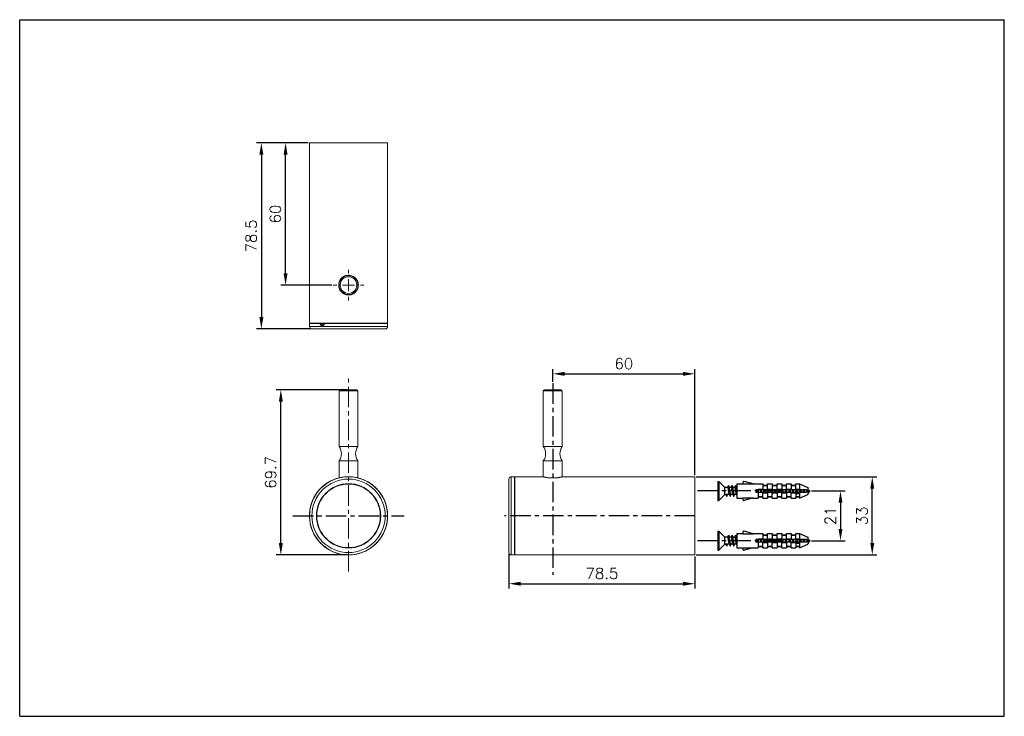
# Model space of a CAD drawing. Extents: x 236 to 652, y -66 to 228.
import ezdxf

# ---------------------------------------------------------------- set-up
doc = ezdxf.new("R2010")
doc.units = 0
doc.header["$LTSCALE"] = 23.1
doc.header["$MEASUREMENT"] = 0
doc.linetypes.add('CENTER', pattern=[0.6, 0.375, -0.075, 0.075, -0.075])
doc.layers.get('0').update_dxf_attribs({"linetype": 'CONTINUOUS'})
doc.layers.get('Defpoints').update_dxf_attribs({"linetype": 'CONTINUOUS'})
doc.styles.get("Standard").update_dxf_attribs({"font": 'txt.shx', "bigfont": 'whgtxt.shx'})
doc.dimstyles.get("Standard").update_dxf_attribs({"dimtxt": 2.5, "dimasz": 0.18, "dimexe": 0.18, "dimexo": 0.0625, "dimgap": 0.09, "dimtad": 0, "dimtih": 1, "dimtoh": 1, "dimdec": 4, "dimzin": 0, "dimdsep": 46, "dimtxsty": 'Standard', "dimcen": 0.09, "dimadec": 0, "dimazin": 0, "dimtp": 0.001, "dimtm": 0.001, "dimtfac": 1, "dimtdec": 4, "dimtofl": 0, "dimtmove": 0, "dimatfit": 0, "dimfxl": 0, "dimtolj": 1, "dimtzin": 0, "dimarcsym": 0})

# ---------------------------------------------------------------- blocks, each defined once
blk = doc.blocks.new('SW_CENTERMARKSYMBOL_2')
at = {"color": 0, "linetype": 'Continuous', "lineweight": 0}
for p, q in [((0, 5), (0, 6.5)), ((-5, 0), (-6.5, 0)), ((0, 0), (-2.5, 0)), ((0, 0), (0, 2.5)), ((0, 0), (0, -2.5)), ((0, 0), (2.5, 0)), ((5, 0), (6.5, 0)), ((0, -5), (0, -6.5))]:
    blk.add_line(p, q, dxfattribs=at)
blk = doc.blocks.new('*D34')
at = {"color": 2, "lineweight": -2, "transparency": 16777216}
for p, q in [((374.49, 71.94), (344.51, 71.94)), ((346.51, 7.22), (346.51, 66.94)), ((374.49, 2.22), (344.51, 2.22))]:
    blk.add_line(p, q, dxfattribs=at)
at = {"color": 2, "transparency": 16777216}
for points in [[(345.67, 66.94), (347.34, 66.94), (346.51, 71.94)], [(345.67, 7.22), (347.34, 7.22), (346.51, 2.22)]]:
    blk.add_solid(points, dxfattribs=at)
at = {"layer": 'Defpoints', "color": 0, "transparency": 16777216}
for p in [(346.51, 71.94), (375.09, 71.94), (375.09, 2.22)]:
    blk.add_point(p, dxfattribs=at)
at = {"color": 2, "transparency": 16777216, "insert": (342.21, 37.08), "char_height": 4.6, "attachment_point": 5, "rotation": 90}
blk.add_mtext('\\A1;69.7', dxfattribs=at)
blk = doc.blocks.new('*D35')
at = {"color": 2, "lineweight": -2, "transparency": 16777216}
for p, q in [((442.84, 2.63), (442.84, -11.94)), ((521.34, 1.62), (521.34, -11.94)), ((447.84, -9.94), (516.34, -9.94))]:
    blk.add_line(p, q, dxfattribs=at)
at = {"color": 2, "transparency": 16777216}
for points in [[(447.84, -9.11), (447.84, -10.77), (442.84, -9.94)], [(516.34, -9.11), (516.34, -10.77), (521.34, -9.94)]]:
    blk.add_solid(points, dxfattribs=at)
at = {"layer": 'Defpoints', "color": 0, "transparency": 16777216}
for p in [(442.84, 3.23), (521.34, 2.22), (521.34, -9.94)]:
    blk.add_point(p, dxfattribs=at)
at = {"color": 2, "transparency": 16777216, "insert": (482.09, -5.64), "char_height": 4.6, "attachment_point": 5}
blk.add_mtext('\\A1;78.5', dxfattribs=at)
blk = doc.blocks.new('*D36')
at = {"color": 2, "lineweight": -2, "transparency": 16777216}
for p, q in [((461.34, 75.26), (461.34, 80.64)), ((521.34, 35.82), (521.34, 80.64)), ((466.34, 78.64), (516.34, 78.64))]:
    blk.add_line(p, q, dxfattribs=at)
at = {"color": 2, "transparency": 16777216}
for points in [[(466.34, 79.47), (466.34, 77.81), (461.34, 78.64)], [(516.34, 79.47), (516.34, 77.81), (521.34, 78.64)]]:
    blk.add_solid(points, dxfattribs=at)
at = {"layer": 'Defpoints', "color": 0, "transparency": 16777216}
for p in [(521.34, 78.64), (461.34, 74.66), (521.34, 35.22)]:
    blk.add_point(p, dxfattribs=at)
at = {"color": 2, "transparency": 16777216, "insert": (491.34, 82.94), "char_height": 4.6, "attachment_point": 5}
blk.add_mtext('\\A1;60', dxfattribs=at)
blk = doc.blocks.new('*D37')
at = {"color": 2, "lineweight": -2, "transparency": 16777216}
for p, q in [((521.94, 35.22), (598.26, 35.22)), ((596.26, 7.22), (596.26, 30.22)), ((521.94, 2.22), (598.26, 2.22))]:
    blk.add_line(p, q, dxfattribs=at)
at = {"color": 2, "transparency": 16777216}
for points in [[(595.43, 30.22), (597.09, 30.22), (596.26, 35.22)], [(595.43, 7.22), (597.09, 7.22), (596.26, 2.22)]]:
    blk.add_solid(points, dxfattribs=at)
at = {"layer": 'Defpoints', "color": 0, "transparency": 16777216}
for p in [(521.34, 35.22), (596.26, 35.22), (521.34, 2.22)]:
    blk.add_point(p, dxfattribs=at)
at = {"color": 2, "transparency": 16777216, "insert": (591.96, 18.72), "char_height": 4.6, "attachment_point": 5, "rotation": 90}
blk.add_mtext('\\A1;33', dxfattribs=at)
blk = doc.blocks.new('*D38')
at = {"color": 2, "lineweight": -2, "transparency": 16777216}
for p, q in [((357.99, 176.1), (336.28, 176.1)), ((338.28, 171.1), (338.28, 102.6)), ((359, 97.6), (336.28, 97.6))]:
    blk.add_line(p, q, dxfattribs=at)
at = {"color": 2, "transparency": 16777216}
for points in [[(337.45, 171.1), (339.12, 171.1), (338.28, 176.1)], [(337.45, 102.6), (339.12, 102.6), (338.28, 97.6)]]:
    blk.add_solid(points, dxfattribs=at)
at = {"layer": 'Defpoints', "color": 0, "transparency": 16777216}
for p in [(358.59, 176.1), (338.28, 97.6), (359.6, 97.6)]:
    blk.add_point(p, dxfattribs=at)
at = {"color": 2, "transparency": 16777216, "insert": (333.98, 136.85), "char_height": 4.6, "attachment_point": 5, "rotation": 90}
blk.add_mtext('\\A1;78.5', dxfattribs=at)
blk = doc.blocks.new('*D39')
at = {"color": 2, "lineweight": -2, "transparency": 16777216}
for p, q in [((357.99, 176.1), (346.51, 176.1)), ((348.51, 121.1), (348.51, 171.1)), ((367.99, 116.1), (346.51, 116.1))]:
    blk.add_line(p, q, dxfattribs=at)
at = {"color": 2, "transparency": 16777216}
for points in [[(347.68, 171.1), (349.34, 171.1), (348.51, 176.1)], [(347.68, 121.1), (349.34, 121.1), (348.51, 116.1)]]:
    blk.add_solid(points, dxfattribs=at)
at = {"layer": 'Defpoints', "color": 0, "transparency": 16777216}
for p in [(348.51, 176.1), (358.59, 176.1), (368.59, 116.1)]:
    blk.add_point(p, dxfattribs=at)
at = {"color": 2, "transparency": 16777216, "insert": (344.21, 146.1), "char_height": 4.6, "attachment_point": 5, "rotation": 90}
blk.add_mtext('\\A1;60', dxfattribs=at)
blk = doc.blocks.new('*D40')
at = {"color": 2, "lineweight": -2, "transparency": 16777216}
for p, q in [((570.64, 29.22), (584.85, 29.22)), ((582.85, 24.22), (582.85, 13.22)), ((570.64, 8.22), (584.85, 8.22))]:
    blk.add_line(p, q, dxfattribs=at)
at = {"color": 2, "transparency": 16777216}
for points in [[(582.02, 24.22), (583.68, 24.22), (582.85, 29.22)], [(582.02, 13.22), (583.68, 13.22), (582.85, 8.22)]]:
    blk.add_solid(points, dxfattribs=at)
at = {"layer": 'Defpoints', "color": 0, "transparency": 16777216}
for p in [(570.04, 29.22), (570.04, 8.22), (582.85, 8.22)]:
    blk.add_point(p, dxfattribs=at)
at = {"color": 2, "transparency": 16777216, "insert": (578.55, 18.72), "char_height": 4.6, "attachment_point": 5, "rotation": 90}
blk.add_mtext('\\A1;21', dxfattribs=at)
blk = doc.blocks.new('A$C249B000C')
at = {"color": 2, "linetype": 'Continuous'}
for p, q in [((0, 0), (0, 420)), ((0, 420), (594, 420)), ((594, 0), (594, 420)), ((0, 0), (594, 0))]:
    blk.add_line(p, q, dxfattribs=at)

msp = doc.modelspace()

# ---------------------------------------------------------------- linework, layer by layer
at = {"color": 7, "linetype": 'Continuous', "lineweight": 15}
for p, q in [((358.589, 176.105), (358.589, 100.105)), ((358.589, 176.105), (375.089, 176.105)), ((375.089, 176.105), (391.589, 176.105)), ((391.589, 100.105), (391.589, 176.105)), ((375.089, 120.255), (375.096, 120.255)), ((358.589, 100.105), (375.089, 100.105)), ((358.591, 99.903), (358.602, 98.596)), ((363.119, 99.755), (363.094, 99.903)), ((363.385, 99.938), (363.406, 99.815)), ((364.119, 99.938), (363.385, 99.938)), ((364.86, 99.903), (364.833, 99.755)), ((375.089, 100.105), (391.589, 100.105)), ((391.576, 98.596), (391.587, 99.903)), ((360.783, 97.605), (359.602, 97.605)), ((390.576, 97.605), (360.783, 97.605)), ((371.089, 71.441), (371.089, 47.941)), ((371.589, 71.941), (378.589, 71.941)), ((379.089, 47.941), (379.089, 71.441)), ((457.341, 71.441), (457.341, 47.941)), ((457.841, 71.941), (464.841, 71.941)), ((465.341, 47.941), (465.341, 71.441)), ((375.089, 47.941), (371.089, 47.941)), ((379.089, 47.941), (375.089, 47.941)), ((465.341, 47.941), (457.341, 47.941)), ((371.089, 41.941), (371.089, 34.726)), ((375.089, 41.941), (371.089, 41.941)), ((379.089, 41.941), (375.089, 41.941)), ((379.089, 34.726), (379.089, 41.941)), ((457.341, 41.941), (457.341, 35.181)), ((465.341, 41.941), (457.341, 41.941)), ((465.341, 35.181), (465.341, 41.941)), ((442.841, 3.231), (442.841, 34.205)), ((445.139, 35.217), (443.832, 35.205)), ((457.191, 35.218), (445.341, 35.218)), ((445.341, 35.218), (445.341, 2.218)), ((465.491, 35.218), (465.491, 35.218)), ((521.341, 35.218), (465.491, 35.218)), ((465.491, 35.218), (465.491, 35.218)), ((521.341, 35.218), (521.341, 2.218)), ((363.119, 30.071), (363.094, 30.046)), ((363.101, 30.053), (363.094, 30.046)), ((364.86, 31.663), (364.833, 31.64)), ((364.86, 31.663), (364.852, 31.656)), ((443.832, 2.231), (445.139, 2.22)), ((445.341, 2.218), (521.341, 2.218))]:
    msp.add_line(p, q, dxfattribs=at)
at = {"color": 2, "linetype": 'Continuous', "lineweight": 15}
for p, q in [((363.094, 99.903), (358.591, 99.903)), ((391.587, 99.903), (364.86, 99.903)), ((358.602, 98.596), (391.576, 98.596)), ((443.832, 35.205), (443.832, 12.403)), ((445.139, 2.22), (445.139, 35.217)), ((443.832, 12.403), (443.832, 2.231))]:
    msp.add_line(p, q, dxfattribs=at)
at = {"color": 1, "linetype": 'CENTER', "lineweight": 0}
msp.add_line((375.089, -4.742), (375.089, 77.354), dxfattribs=at)
at = {"color": 8, "linetype": 'Continuous', "lineweight": 15}
for p, q in [((379.089, 71.441), (371.089, 71.441)), ((465.341, 71.441), (457.341, 71.441))]:
    msp.add_line(p, q, dxfattribs=at)
at = {"color": 1, "linetype": 'CENTER'}
for p, q in [((461.341, 74.665), (461.341, -6.203)), ((558.789, 29.218), (521.341, 29.218)), ((351.629, 18.718), (398.549, 18.718)), ((521.341, 18.718), (440.984, 18.718)), ((558.789, 8.218), (521.341, 8.218))]:
    msp.add_line(p, q, dxfattribs=at)
at = {"color": 7, "linetype": 'Continuous'}
for p, q in [((531.039, 33.218), (531.539, 33.218)), ((531.039, 33.218), (531.039, 25.218)), ((531.539, 33.218), (534.039, 30.718)), ((531.539, 33.218), (531.539, 25.218)), ((535.132, 30.718), (534.039, 30.718)), ((534.039, 27.718), (534.039, 30.718)), ((535.18, 30.877), (535.096, 30.718)), ((535.896, 30.544), (535.837, 30.718)), ((536.632, 30.718), (535.837, 30.718)), ((536.68, 30.877), (536.596, 30.718)), ((537.396, 30.544), (537.32, 30.769)), ((538.132, 30.718), (537.337, 30.718)), ((538.896, 30.544), (538.82, 30.769)), ((539.039, 30.718), (538.837, 30.718)), ((539.039, 32.218), (541.539, 32.218)), ((539.039, 32.218), (539.039, 26.218)), ((541.539, 32.718), (541.539, 32.176)), ((541.539, 32.176), (545.994, 32.176)), ((545.994, 32.176), (542.169, 33.201)), ((545.837, 32.218), (550.039, 32.218)), ((568.539, 29.718), (547.039, 29.718)), ((547.039, 29.718), (547.039, 28.718)), ((548.039, 30.023), (550.039, 30.023)), ((548.039, 30.023), (548.039, 29.718)), ((550.039, 32.218), (550.039, 31.718)), ((550.039, 31.718), (552.039, 31.718)), ((550.039, 31.568), (552.039, 31.568)), ((550.039, 31.568), (550.039, 29.718)), ((552.039, 32.218), (554.039, 32.218)), ((552.039, 31.718), (552.039, 32.218)), ((552.039, 29.718), (552.039, 31.568)), ((552.039, 30.023), (554.039, 30.023)), ((554.039, 32.218), (554.039, 31.718)), ((554.039, 31.718), (556.039, 31.718)), ((554.039, 31.568), (556.039, 31.568)), ((554.039, 31.568), (554.039, 29.718)), ((556.039, 32.218), (558.039, 32.218)), ((556.039, 31.718), (556.039, 32.218)), ((556.039, 29.718), (556.039, 31.568)), ((556.039, 30.023), (558.039, 30.023)), ((558.039, 32.218), (558.039, 31.718)), ((558.039, 31.718), (560.039, 31.718)), ((558.039, 31.568), (560.039, 31.568)), ((558.039, 31.568), (558.039, 29.718)), ((560.039, 32.218), (562.039, 32.218)), ((560.039, 31.718), (560.039, 32.218)), ((560.039, 29.718), (560.039, 31.568)), ((560.039, 30.023), (562.039, 30.023)), ((562.039, 32.218), (562.039, 31.718)), ((562.039, 31.718), (564.039, 31.718)), ((562.039, 31.568), (564.039, 31.568)), ((562.039, 31.568), (562.039, 29.718)), ((564.039, 32.218), (565.539, 32.218)), ((564.039, 31.718), (564.039, 32.218)), ((564.039, 29.718), (564.039, 31.568)), ((564.039, 30.023), (565.539, 30.023)), ((565.539, 32.218), (569.039, 30.718)), ((565.539, 32.218), (565.539, 29.718)), ((568.539, 29.718), (568.539, 28.718)), ((569.039, 30.718), (569.039, 27.718)), ((531.039, 25.218), (531.539, 25.218)), ((531.539, 25.218), (534.039, 27.718)), ((535.846, 27.718), (534.039, 27.718)), ((534.789, 26.919), (534.382, 27.718)), ((535.029, 27.718), (534.789, 26.919)), ((537.346, 27.718), (536.529, 27.718)), ((538.846, 27.718), (538.029, 27.718)), ((539.039, 26.218), (541.539, 26.218)), ((541.539, 26.26), (545.994, 26.26)), ((541.539, 25.718), (541.539, 26.26)), ((545.994, 26.26), (542.169, 25.235)), ((545.837, 26.218), (548.039, 26.218)), ((547.039, 28.718), (568.539, 28.718)), ((548.039, 28.718), (548.039, 26.869)), ((548.039, 26.869), (550.039, 26.869)), ((548.039, 26.718), (550.039, 26.718)), ((548.039, 26.718), (548.039, 26.218)), ((550.039, 26.869), (550.039, 28.718)), ((550.039, 28.414), (552.039, 28.414)), ((550.039, 26.218), (550.039, 26.718)), ((550.039, 26.218), (552.039, 26.218)), ((552.039, 28.718), (552.039, 26.869)), ((552.039, 26.869), (554.039, 26.869)), ((552.039, 26.718), (554.039, 26.718)), ((552.039, 26.718), (552.039, 26.218)), ((554.039, 26.869), (554.039, 28.718)), ((554.039, 28.414), (556.039, 28.414)), ((554.039, 26.218), (554.039, 26.718)), ((554.039, 26.218), (556.039, 26.218)), ((556.039, 28.718), (556.039, 26.869)), ((556.039, 26.869), (558.039, 26.869)), ((556.039, 26.718), (558.039, 26.718)), ((556.039, 26.718), (556.039, 26.218)), ((558.039, 26.869), (558.039, 28.718)), ((558.039, 28.414), (560.039, 28.414)), ((558.039, 26.218), (558.039, 26.718)), ((558.039, 26.218), (560.039, 26.218)), ((560.039, 28.718), (560.039, 26.869)), ((560.039, 26.869), (562.039, 26.869)), ((560.039, 26.718), (562.039, 26.718)), ((560.039, 26.718), (560.039, 26.218)), ((562.039, 26.869), (562.039, 28.718)), ((562.039, 28.414), (565.539, 28.414)), ((562.039, 26.218), (562.039, 26.718)), ((562.039, 26.218), (564.039, 26.218)), ((564.039, 29.018), (564.088, 28.726)), ((564.039, 28.414), (564.039, 29.018)), ((564.039, 28.171), (565.539, 28.171)), ((564.039, 28.171), (564.039, 26.869)), ((564.039, 26.869), (565.539, 26.869)), ((564.039, 26.718), (565.539, 26.718)), ((564.039, 26.718), (564.039, 26.218)), ((565.539, 28.718), (565.539, 26.218)), ((565.539, 26.218), (569.039, 27.718)), ((569.039, 28.456), (569.17, 28.239)), ((531.039, 12.218), (531.539, 12.218)), ((531.039, 12.218), (531.039, 4.218)), ((531.539, 12.218), (534.039, 9.718)), ((531.539, 12.218), (531.539, 4.218)), ((535.132, 9.718), (534.039, 9.718)), ((534.039, 6.718), (534.039, 9.718)), ((535.18, 9.877), (535.096, 9.718)), ((535.896, 9.544), (535.837, 9.718)), ((536.632, 9.718), (535.837, 9.718)), ((536.68, 9.877), (536.596, 9.718)), ((537.396, 9.544), (537.32, 9.769)), ((538.132, 9.718), (537.337, 9.718)), ((538.896, 9.544), (538.82, 9.769)), ((539.039, 9.718), (538.837, 9.718)), ((539.039, 11.218), (541.539, 11.218)), ((539.039, 11.218), (539.039, 5.218)), ((541.539, 11.718), (541.539, 11.176)), ((541.539, 11.176), (545.994, 11.176)), ((545.994, 11.176), (542.169, 12.201)), ((545.837, 11.218), (550.039, 11.218)), ((568.539, 8.718), (547.039, 8.718)), ((547.039, 8.718), (547.039, 7.718)), ((548.039, 9.023), (550.039, 9.023)), ((548.039, 9.023), (548.039, 8.718)), ((550.039, 11.218), (550.039, 10.718)), ((550.039, 10.718), (552.039, 10.718)), ((550.039, 10.568), (552.039, 10.568)), ((550.039, 10.568), (550.039, 8.718)), ((552.039, 11.218), (554.039, 11.218)), ((552.039, 10.718), (552.039, 11.218)), ((552.039, 8.718), (552.039, 10.568)), ((552.039, 9.023), (554.039, 9.023)), ((554.039, 11.218), (554.039, 10.718)), ((554.039, 10.718), (556.039, 10.718)), ((554.039, 10.568), (556.039, 10.568)), ((554.039, 10.568), (554.039, 8.718)), ((556.039, 11.218), (558.039, 11.218)), ((556.039, 10.718), (556.039, 11.218)), ((556.039, 8.718), (556.039, 10.568)), ((556.039, 9.023), (558.039, 9.023)), ((558.039, 11.218), (558.039, 10.718)), ((558.039, 10.718), (560.039, 10.718)), ((558.039, 10.568), (560.039, 10.568)), ((558.039, 10.568), (558.039, 8.718)), ((560.039, 11.218), (562.039, 11.218)), ((560.039, 10.718), (560.039, 11.218)), ((560.039, 8.718), (560.039, 10.568)), ((560.039, 9.023), (562.039, 9.023)), ((562.039, 11.218), (562.039, 10.718)), ((562.039, 10.718), (564.039, 10.718)), ((562.039, 10.568), (564.039, 10.568)), ((562.039, 10.568), (562.039, 8.718)), ((564.039, 11.218), (565.539, 11.218)), ((564.039, 10.718), (564.039, 11.218)), ((564.039, 8.718), (564.039, 10.568)), ((564.039, 9.023), (565.539, 9.023)), ((565.539, 11.218), (569.039, 9.718)), ((565.539, 11.218), (565.539, 8.718)), ((568.539, 8.718), (568.539, 7.718)), ((569.039, 9.718), (569.039, 6.718)), ((531.039, 4.218), (531.539, 4.218)), ((531.539, 4.218), (534.039, 6.718)), ((535.846, 6.718), (534.039, 6.718)), ((534.789, 5.919), (534.382, 6.718)), ((535.029, 6.718), (534.789, 5.919)), ((537.346, 6.718), (536.529, 6.718)), ((538.846, 6.718), (538.029, 6.718)), ((539.039, 5.218), (541.539, 5.218)), ((541.539, 5.26), (545.994, 5.26)), ((541.539, 4.718), (541.539, 5.26)), ((545.994, 5.26), (542.169, 4.235)), ((545.837, 5.218), (548.039, 5.218)), ((547.039, 7.718), (568.539, 7.718)), ((548.039, 7.718), (548.039, 5.869)), ((548.039, 5.869), (550.039, 5.869)), ((548.039, 5.718), (550.039, 5.718)), ((548.039, 5.718), (548.039, 5.218)), ((550.039, 5.869), (550.039, 7.718)), ((550.039, 7.414), (552.039, 7.414)), ((550.039, 5.218), (550.039, 5.718)), ((550.039, 5.218), (552.039, 5.218)), ((552.039, 7.718), (552.039, 5.869)), ((552.039, 5.869), (554.039, 5.869)), ((552.039, 5.718), (554.039, 5.718)), ((552.039, 5.718), (552.039, 5.218)), ((554.039, 5.869), (554.039, 7.718)), ((554.039, 7.414), (556.039, 7.414)), ((554.039, 5.218), (554.039, 5.718)), ((554.039, 5.218), (556.039, 5.218)), ((556.039, 7.718), (556.039, 5.869)), ((556.039, 5.869), (558.039, 5.869)), ((556.039, 5.718), (558.039, 5.718)), ((556.039, 5.718), (556.039, 5.218)), ((558.039, 5.869), (558.039, 7.718)), ((558.039, 7.414), (560.039, 7.414)), ((558.039, 5.218), (558.039, 5.718)), ((558.039, 5.218), (560.039, 5.218)), ((560.039, 7.718), (560.039, 5.869)), ((560.039, 5.869), (562.039, 5.869)), ((560.039, 5.718), (562.039, 5.718)), ((560.039, 5.718), (560.039, 5.218)), ((562.039, 5.869), (562.039, 7.718)), ((562.039, 7.414), (565.539, 7.414)), ((562.039, 5.218), (562.039, 5.718)), ((562.039, 5.218), (564.039, 5.218)), ((564.039, 8.018), (564.088, 7.726)), ((564.039, 7.414), (564.039, 8.018)), ((564.039, 7.171), (565.539, 7.171)), ((564.039, 7.171), (564.039, 5.869)), ((564.039, 5.869), (565.539, 5.869)), ((564.039, 5.718), (565.539, 5.718)), ((564.039, 5.718), (564.039, 5.218)), ((565.539, 7.718), (565.539, 5.218)), ((565.539, 5.218), (569.039, 6.718)), ((569.039, 7.456), (569.17, 7.239))]:
    msp.add_line(p, q, dxfattribs=at)
at = {"color": 8, "linetype": 'Continuous', "lineweight": 15, "flags": 128}
for points in [[(364.763, 99.803), (364.763, 99.798), (364.769, 99.789), (364.784, 99.779), (364.805, 99.767), (364.833, 99.755)], [(364.86, 99.903), (364.831, 99.91), (364.809, 99.917), (364.793, 99.923), (364.786, 99.928), (364.786, 99.93)]]:
    msp.add_lwpolyline(points, dxfattribs=at)
at = {"color": 7, "linetype": 'Continuous', "lineweight": 15, "flags": 128}
msp.add_lwpolyline([(364.984, 100.105), (364.96, 100.101), (364.936, 100.09), (364.915, 100.071), (364.896, 100.046), (364.881, 100.015), (364.869, 99.98), (364.862, 99.943), (364.86, 99.903)], dxfattribs=at)
at = {"color": 7, "linetype": 'Continuous'}
for points in [[(535.132, 30.718), (535.19, 30.675), (535.249, 30.543), (535.307, 30.336), (535.364, 30.068), (535.422, 29.744), (535.48, 29.39), (535.537, 29.033), (535.595, 28.683), (535.652, 28.367), (535.708, 28.101), (535.766, 27.893), (535.81, 27.787)], [(535.491, 31.471), (535.344, 31.189), (535.18, 30.877)], [(535.491, 31.471), (535.52, 31.51), (535.572, 31.496), (535.619, 31.391)], [(535.837, 30.718), (535.82, 30.769), (535.714, 31.095), (535.619, 31.391)], [(535.619, 31.391), (535.624, 31.374), (535.676, 31.149), (535.729, 30.833), (535.781, 30.44), (535.833, 29.988), (535.885, 29.5), (535.937, 28.999), (535.989, 28.508), (536.042, 28.051), (536.094, 27.649), (536.146, 27.322), (536.198, 27.085), (536.241, 26.966)], [(536.529, 27.718), (536.472, 27.762), (536.413, 27.893), (536.355, 28.101), (536.299, 28.367), (536.242, 28.683), (536.184, 29.033), (536.127, 29.39), (536.069, 29.744), (536.011, 30.068), (535.954, 30.336), (535.896, 30.544)], [(536.632, 30.718), (536.69, 30.674), (536.749, 30.543), (536.807, 30.334), (536.864, 30.066), (536.921, 29.75), (536.978, 29.403), (537.035, 29.045), (537.093, 28.69), (537.152, 28.364), (537.209, 28.095), (537.267, 27.891), (537.31, 27.787)], [(536.991, 31.471), (536.844, 31.189), (536.68, 30.877)], [(536.991, 31.471), (537.033, 31.516), (537.085, 31.475), (537.119, 31.391)], [(537.32, 30.769), (537.214, 31.095), (537.119, 31.391)], [(537.119, 31.391), (537.137, 31.327), (537.189, 31.078), (537.242, 30.741), (537.294, 30.331), (537.346, 29.869), (537.398, 29.375), (537.45, 28.874), (537.503, 28.39), (537.555, 27.944), (537.607, 27.56), (537.659, 27.254), (537.711, 27.042), (537.741, 26.966)], [(538.029, 27.718), (537.972, 27.762), (537.914, 27.891), (537.856, 28.095), (537.799, 28.364), (537.74, 28.69), (537.682, 29.045), (537.625, 29.403), (537.568, 29.75), (537.511, 30.066), (537.454, 30.334), (537.396, 30.544)], [(538.491, 31.471), (538.344, 31.189), (538.18, 30.877), (538.096, 30.718)], [(538.132, 30.718), (538.189, 30.676), (538.247, 30.549), (538.305, 30.345), (538.362, 30.076), (538.421, 29.751), (538.479, 29.398), (538.536, 29.04), (538.595, 28.683), (538.653, 28.357), (538.711, 28.089), (538.768, 27.886), (538.81, 27.787)], [(538.491, 31.471), (538.546, 31.516), (538.598, 31.448), (538.619, 31.391)], [(538.82, 30.769), (538.714, 31.095), (538.619, 31.391)], [(538.619, 31.391), (538.65, 31.274), (538.703, 31.002), (538.755, 30.645), (538.807, 30.22), (538.859, 29.747)], [(538.859, 29.747), (538.963, 28.751), (539.016, 28.274), (539.039, 28.076)], [(539.039, 29.908), (539.009, 30.076), (538.952, 30.345), (538.896, 30.544)], [(547.426, 29.718), (547.48, 29.39), (547.537, 29.033), (547.589, 28.718)], [(547.862, 29.718), (547.885, 29.5), (547.937, 28.999), (547.967, 28.718)], [(548.236, 28.718), (548.184, 29.033), (548.127, 29.39), (548.073, 29.718)], [(548.926, 29.718), (548.978, 29.403), (549.035, 29.045), (549.089, 28.718)], [(549.362, 29.718), (549.398, 29.375), (549.45, 28.874), (549.467, 28.718)], [(549.736, 28.718), (549.682, 29.045), (549.625, 29.403), (549.573, 29.718)], [(550.426, 29.718), (550.479, 29.398), (550.536, 29.04), (550.589, 28.718)], [(550.862, 29.718), (550.963, 28.751), (550.967, 28.718)], [(551.236, 28.718), (551.183, 29.04), (551.126, 29.398), (551.073, 29.718)], [(551.926, 29.718), (551.979, 29.397), (552.036, 29.039), (552.087, 28.726)], [(552.362, 29.718), (552.372, 29.624), (552.424, 29.124), (552.467, 28.718)], [(552.736, 28.718), (552.683, 29.039), (552.626, 29.397), (552.573, 29.718)], [(553.426, 29.718), (553.48, 29.39), (553.537, 29.033), (553.589, 28.718)], [(553.862, 29.718), (553.885, 29.5), (553.937, 28.999), (553.967, 28.718)], [(554.236, 28.718), (554.184, 29.033), (554.127, 29.39), (554.073, 29.718)], [(554.926, 29.718), (554.978, 29.403), (555.035, 29.045), (555.089, 28.718)], [(555.362, 29.718), (555.398, 29.375), (555.45, 28.874), (555.467, 28.718)], [(555.736, 28.718), (555.682, 29.045), (555.625, 29.403), (555.573, 29.718)], [(556.426, 29.718), (556.479, 29.398), (556.536, 29.04), (556.589, 28.718)], [(556.862, 29.718), (556.963, 28.751), (556.967, 28.718)], [(557.236, 28.718), (557.183, 29.04), (557.126, 29.398), (557.073, 29.718)], [(557.926, 29.718), (557.979, 29.397), (558.036, 29.039), (558.087, 28.726)], [(558.362, 29.718), (558.372, 29.624), (558.424, 29.124), (558.467, 28.718)], [(558.736, 28.718), (558.683, 29.039), (558.626, 29.397), (558.573, 29.718)], [(559.426, 29.718), (559.48, 29.39), (559.537, 29.033), (559.589, 28.718)], [(559.862, 29.718), (559.885, 29.5), (559.937, 28.999), (559.967, 28.718)], [(560.236, 28.718), (560.184, 29.033), (560.127, 29.39), (560.073, 29.718)], [(560.926, 29.718), (560.978, 29.403), (561.035, 29.045), (561.089, 28.718)], [(561.362, 29.718), (561.398, 29.375), (561.45, 28.874), (561.467, 28.718)], [(561.736, 28.718), (561.682, 29.045), (561.625, 29.403), (561.573, 29.718)], [(562.426, 29.718), (562.479, 29.398), (562.536, 29.04), (562.589, 28.718)], [(562.862, 29.718), (562.963, 28.751), (562.967, 28.718)], [(563.236, 28.718), (563.18, 29.056), (563.123, 29.415), (563.073, 29.718)], [(563.926, 29.718), (563.938, 29.65), (563.989, 29.333), (564.039, 29.018)], [(564.362, 29.718), (564.372, 29.624), (564.424, 29.124), (564.467, 28.718)], [(564.573, 29.718), (564.622, 29.423), (564.68, 29.058), (564.736, 28.718)], [(565.422, 29.718), (565.451, 29.557), (565.507, 29.222), (565.563, 28.891), (565.593, 28.728)], [(565.86, 29.718), (565.88, 29.537), (565.932, 29.053), (565.969, 28.718)], [(566.069, 29.718), (566.116, 29.45), (566.173, 29.109), (566.23, 28.777), (566.241, 28.718)], [(566.923, 29.718), (566.939, 29.651), (566.998, 29.38), (567.057, 29.106), (567.116, 28.845), (567.149, 28.718)], [(567.351, 29.718), (567.387, 29.44), (567.438, 29.029), (567.479, 28.718)], [(567.545, 29.718), (567.545, 29.718), (567.602, 29.46), (567.659, 29.196), (567.716, 28.943), (567.772, 28.718)], [(568.413, 29.718), (568.415, 29.716), (568.486, 29.537), (568.539, 29.395)], [(569.039, 29.459), (569.088, 29.353), (569.146, 29.235), (569.203, 29.131), (569.26, 29.046), (569.317, 28.985), (569.374, 28.95), (569.432, 28.94)], [(534.789, 26.919), (534.842, 26.974), (534.869, 27.045)], [(534.869, 27.045), (534.964, 27.342), (535.07, 27.667), (535.087, 27.718)], [(535.81, 27.787), (535.93, 27.56), (536.094, 27.248), (536.241, 26.966)], [(536.241, 26.966), (536.25, 26.95), (536.303, 26.923), (536.355, 27.005), (536.369, 27.045)], [(536.369, 27.045), (536.464, 27.342), (536.57, 27.667), (536.587, 27.718)], [(537.31, 27.787), (537.43, 27.56), (537.594, 27.248), (537.741, 26.966)], [(537.741, 26.966), (537.763, 26.933), (537.816, 26.933), (537.869, 27.045)], [(537.869, 27.045), (537.964, 27.342), (538.07, 27.667), (538.087, 27.718)], [(538.81, 27.787), (538.93, 27.56), (539.039, 27.352)], [(569.039, 28.626), (569.049, 28.587), (569.101, 28.406), (569.153, 28.273), (569.17, 28.239)], [(569.17, 28.239), (569.204, 28.192), (569.256, 28.164), (569.308, 28.189), (569.36, 28.261), (569.412, 28.375), (569.431, 28.424)], [(569.431, 28.424), (569.477, 28.55), (569.548, 28.729), (569.619, 28.89)], [(569.525, 28.959), (569.478, 28.942), (569.432, 28.94)], [(569.619, 28.89), (569.692, 29.028), (569.708, 29.051)], [(535.132, 9.718), (535.19, 9.675), (535.249, 9.543), (535.307, 9.336), (535.364, 9.068), (535.422, 8.744), (535.48, 8.39), (535.537, 8.033), (535.595, 7.683), (535.652, 7.367), (535.708, 7.101), (535.766, 6.893), (535.81, 6.787)], [(535.491, 10.471), (535.344, 10.189), (535.18, 9.877)], [(535.491, 10.471), (535.52, 10.51), (535.572, 10.496), (535.619, 10.391)], [(535.837, 9.718), (535.82, 9.769), (535.714, 10.095), (535.619, 10.391)], [(535.619, 10.391), (535.624, 10.374), (535.676, 10.149), (535.729, 9.833), (535.781, 9.44), (535.833, 8.988), (535.885, 8.5), (535.937, 7.999), (535.989, 7.508), (536.042, 7.051), (536.094, 6.649), (536.146, 6.322), (536.198, 6.085), (536.241, 5.966)], [(536.529, 6.718), (536.472, 6.762), (536.413, 6.893), (536.355, 7.101), (536.299, 7.367), (536.242, 7.683), (536.184, 8.033), (536.127, 8.39), (536.069, 8.744), (536.011, 9.068), (535.954, 9.336), (535.896, 9.544)], [(536.632, 9.718), (536.69, 9.674), (536.749, 9.543), (536.807, 9.334), (536.864, 9.066), (536.921, 8.75), (536.978, 8.403), (537.035, 8.045), (537.093, 7.69), (537.152, 7.364), (537.209, 7.095), (537.267, 6.891), (537.31, 6.787)], [(536.991, 10.471), (536.844, 10.189), (536.68, 9.877)], [(536.991, 10.471), (537.033, 10.516), (537.085, 10.475), (537.119, 10.391)], [(537.32, 9.769), (537.214, 10.095), (537.119, 10.391)], [(537.119, 10.391), (537.137, 10.327), (537.189, 10.078), (537.242, 9.741), (537.294, 9.331), (537.346, 8.869), (537.398, 8.375), (537.45, 7.874), (537.503, 7.39), (537.555, 6.944), (537.607, 6.56), (537.659, 6.254), (537.711, 6.042), (537.741, 5.966)], [(538.029, 6.718), (537.972, 6.762), (537.914, 6.891), (537.856, 7.095), (537.799, 7.364), (537.74, 7.69), (537.682, 8.045), (537.625, 8.403), (537.568, 8.75), (537.511, 9.066), (537.454, 9.334), (537.396, 9.544)], [(538.491, 10.471), (538.344, 10.189), (538.18, 9.877), (538.096, 9.718)], [(538.132, 9.718), (538.189, 9.676), (538.247, 9.549), (538.305, 9.345), (538.362, 9.076), (538.421, 8.751), (538.479, 8.398), (538.536, 8.04), (538.595, 7.683), (538.653, 7.357), (538.711, 7.089), (538.768, 6.886), (538.81, 6.787)], [(538.491, 10.471), (538.546, 10.516), (538.598, 10.448), (538.619, 10.391)], [(538.82, 9.769), (538.714, 10.095), (538.619, 10.391)], [(538.619, 10.391), (538.65, 10.274), (538.703, 10.002), (538.755, 9.645), (538.807, 9.22), (538.859, 8.747)], [(538.859, 8.747), (538.963, 7.751), (539.016, 7.274), (539.039, 7.076)], [(539.039, 8.908), (539.009, 9.076), (538.952, 9.345), (538.896, 9.544)], [(547.426, 8.718), (547.48, 8.39), (547.537, 8.033), (547.589, 7.718)], [(547.862, 8.718), (547.885, 8.5), (547.937, 7.999), (547.967, 7.718)], [(548.236, 7.718), (548.184, 8.033), (548.127, 8.39), (548.073, 8.718)], [(548.926, 8.718), (548.978, 8.403), (549.035, 8.045), (549.089, 7.718)], [(549.362, 8.718), (549.398, 8.375), (549.45, 7.874), (549.467, 7.718)], [(549.736, 7.718), (549.682, 8.045), (549.625, 8.403), (549.573, 8.718)], [(550.426, 8.718), (550.479, 8.398), (550.536, 8.04), (550.589, 7.718)], [(550.862, 8.718), (550.963, 7.751), (550.967, 7.718)], [(551.236, 7.718), (551.183, 8.04), (551.126, 8.398), (551.073, 8.718)], [(551.926, 8.718), (551.979, 8.397), (552.036, 8.039), (552.087, 7.726)], [(552.362, 8.718), (552.372, 8.624), (552.424, 8.124), (552.467, 7.718)], [(552.736, 7.718), (552.683, 8.039), (552.626, 8.397), (552.573, 8.718)], [(553.426, 8.718), (553.48, 8.39), (553.537, 8.033), (553.589, 7.718)], [(553.862, 8.718), (553.885, 8.5), (553.937, 7.999), (553.967, 7.718)], [(554.236, 7.718), (554.184, 8.033), (554.127, 8.39), (554.073, 8.718)], [(554.926, 8.718), (554.978, 8.403), (555.035, 8.045), (555.089, 7.718)], [(555.362, 8.718), (555.398, 8.375), (555.45, 7.874), (555.467, 7.718)], [(555.736, 7.718), (555.682, 8.045), (555.625, 8.403), (555.573, 8.718)], [(556.426, 8.718), (556.479, 8.398), (556.536, 8.04), (556.589, 7.718)], [(556.862, 8.718), (556.963, 7.751), (556.967, 7.718)], [(557.236, 7.718), (557.183, 8.04), (557.126, 8.398), (557.073, 8.718)], [(557.926, 8.718), (557.979, 8.397), (558.036, 8.039), (558.087, 7.726)], [(558.362, 8.718), (558.372, 8.624), (558.424, 8.124), (558.467, 7.718)], [(558.736, 7.718), (558.683, 8.039), (558.626, 8.397), (558.573, 8.718)], [(559.426, 8.718), (559.48, 8.39), (559.537, 8.033), (559.589, 7.718)], [(559.862, 8.718), (559.885, 8.5), (559.937, 7.999), (559.967, 7.718)], [(560.236, 7.718), (560.184, 8.033), (560.127, 8.39), (560.073, 8.718)], [(560.926, 8.718), (560.978, 8.403), (561.035, 8.045), (561.089, 7.718)], [(561.362, 8.718), (561.398, 8.375), (561.45, 7.874), (561.467, 7.718)], [(561.736, 7.718), (561.682, 8.045), (561.625, 8.403), (561.573, 8.718)], [(562.426, 8.718), (562.479, 8.398), (562.536, 8.04), (562.589, 7.718)], [(562.862, 8.718), (562.963, 7.751), (562.967, 7.718)], [(563.236, 7.718), (563.18, 8.056), (563.123, 8.415), (563.073, 8.718)], [(563.926, 8.718), (563.938, 8.65), (563.989, 8.333), (564.039, 8.018)], [(564.362, 8.718), (564.372, 8.624), (564.424, 8.124), (564.467, 7.718)], [(564.573, 8.718), (564.622, 8.423), (564.68, 8.058), (564.736, 7.718)], [(565.422, 8.718), (565.451, 8.557), (565.507, 8.222), (565.563, 7.891), (565.593, 7.728)], [(565.86, 8.718), (565.88, 8.537), (565.932, 8.053), (565.969, 7.718)], [(566.069, 8.718), (566.116, 8.45), (566.173, 8.109), (566.23, 7.777), (566.241, 7.718)], [(566.923, 8.718), (566.939, 8.651), (566.998, 8.38), (567.057, 8.106), (567.116, 7.845), (567.149, 7.718)], [(567.351, 8.718), (567.387, 8.44), (567.438, 8.029), (567.479, 7.718)], [(567.545, 8.718), (567.545, 8.718), (567.602, 8.46), (567.659, 8.196), (567.716, 7.943), (567.772, 7.718)], [(568.413, 8.718), (568.415, 8.716), (568.486, 8.537), (568.539, 8.395)], [(569.039, 8.459), (569.088, 8.353), (569.146, 8.235), (569.203, 8.131), (569.26, 8.046), (569.317, 7.985), (569.374, 7.95), (569.432, 7.94)], [(534.789, 5.919), (534.842, 5.974), (534.869, 6.045)], [(534.869, 6.045), (534.964, 6.342), (535.07, 6.667), (535.087, 6.718)], [(535.81, 6.787), (535.93, 6.56), (536.094, 6.248), (536.241, 5.966)], [(536.241, 5.966), (536.25, 5.95), (536.303, 5.923), (536.355, 6.005), (536.369, 6.045)], [(536.369, 6.045), (536.464, 6.342), (536.57, 6.667), (536.587, 6.718)], [(537.31, 6.787), (537.43, 6.56), (537.594, 6.248), (537.741, 5.966)], [(537.741, 5.966), (537.763, 5.933), (537.816, 5.933), (537.869, 6.045)], [(537.869, 6.045), (537.964, 6.342), (538.07, 6.667), (538.087, 6.718)], [(538.81, 6.787), (538.93, 6.56), (539.039, 6.352)], [(569.039, 7.626), (569.049, 7.587), (569.101, 7.406), (569.153, 7.273), (569.17, 7.239)], [(569.17, 7.239), (569.204, 7.192), (569.256, 7.164), (569.308, 7.189), (569.36, 7.261), (569.412, 7.375), (569.431, 7.424)], [(569.431, 7.424), (569.477, 7.55), (569.548, 7.729), (569.619, 7.89)], [(569.525, 7.959), (569.478, 7.942), (569.432, 7.94)], [(569.619, 7.89), (569.692, 8.028), (569.708, 8.051)]]:
    msp.add_lwpolyline(points, dxfattribs=at)
at = {"color": 7, "linetype": 'Continuous', "lineweight": 15}
for centre, radius in [((375.089, 116.105), 4.096), ((375.089, 116.105), 4), ((375.089, 116.105), 3.5), ((375.089, 18.718), 16.487), ((375.089, 18.718), 15.487), ((375.089, 18.718), 13.574), ((375.089, 18.718), 13.427)]:
    msp.add_circle(centre, radius, dxfattribs=at)
for centre, radius, start, end in [((358.791, 99.905), 0.2, 90, 180.5), ((363.272, 99.928), 0.18, 100.50362, 187.934), ((363.408, 98.523), 1.415, 90.9388, 102.82045), ((363.423, 99.014), 0.801, 91.27584, 112.30636), ((363.215, 99.937), 0.17, 0.39589, 81.82859), ((364.984, 99.905), 0.2, 90, 172.7556), ((391.387, 99.905), 0.2, 359.5, 90), ((359.602, 98.605), 1, 180.5, 270), ((390.576, 98.605), 1, 270, 359.5), ((371.589, 71.441), 0.5, 90, 180), ((378.589, 71.441), 0.5, 0, 90), ((457.841, 71.441), 0.5, 90, 180), ((464.841, 71.441), 0.5, 0, 90), ((367.089, 44.941), 5, 323.1301, 36.8699), ((383.089, 44.941), 5, 143.1301, 216.8699), ((453.341, 44.941), 5, 323.1301, 36.8699), ((469.341, 44.941), 5, 143.1301, 216.8699), ((375.089, 18.718), 16.5, 132.09492, 90), ((375.089, 18.718), 16.498, 136.63889, 128.31576), ((375.089, 18.718), 16.5, 90, 130.89795), ((375.089, 18.718), 16.498, 337.47733, 128.31576), ((443.841, 34.205), 1, 90.5, 180), ((445.141, 35.017), 0.2, 0, 90.5), ((375.089, 18.718), 16.498, 136.63889, 337.47733), ((363.24, 29.909), 0.2, 133.68128, 136.63889), ((364.984, 31.506), 0.2, 128.31576, 131.27337), ((443.841, 3.231), 1, 180, 269.5), ((445.141, 2.42), 0.2, 269.5, 360)]:
    msp.add_arc(centre, radius, start, end, dxfattribs=at)
at = {"color": 7, "linetype": 'Continuous'}
for centre, radius, start, end in [((542.039, 32.718), 0.5, 75, 180), ((564.039, 17.968), 12.75, 61.92751, 66.85264), ((564.039, 40.468), 12.75, 295.48366, 298.07249), ((542.039, 25.718), 0.5, 180, 285), ((542.039, 11.718), 0.5, 75, 180), ((564.039, -3.032), 12.75, 61.92751, 66.85264), ((542.039, 4.718), 0.5, 180, 285), ((564.039, 19.468), 12.75, 295.48366, 298.07249)]:
    msp.add_arc(centre, radius, start, end, dxfattribs=at)
at = {"color": 7, "linetype": 'Continuous', "lineweight": 15}
for points, knots in [([(375.096, 120.255), (375.323, 120.244), (375.664, 120.228), (376.112, 120.131), (376.55, 120.001), (376.969, 119.816), (377.36, 119.583), (377.734, 119.316), (378.074, 119.003), (378.372, 118.649), (378.574, 118.363), (378.752, 118.062), (378.904, 117.745), (379.031, 117.411), (379.159, 116.96), (379.229, 116.497), (379.241, 116.033), (379.213, 115.574), (379.13, 115.124), (378.994, 114.693), (378.822, 114.273), (378.6, 113.875), (378.331, 113.509), (378.105, 113.249), (377.856, 113.007), (377.587, 112.786), (377.296, 112.586), (376.991, 112.411), (376.672, 112.264), (376.342, 112.144), (375.999, 112.051), (375.58, 111.976), (375.048, 111.94), (374.521, 111.983), (374.073, 112.077), (373.634, 112.207), (373.215, 112.391), (372.824, 112.623), (372.45, 112.889), (372.11, 113.202), (371.81, 113.555), (371.608, 113.84), (371.43, 114.142), (371.277, 114.458), (371.15, 114.792), (371.021, 115.243), (370.95, 115.706), (370.937, 116.17), (370.964, 116.629), (371.047, 117.079), (371.182, 117.51), (371.353, 117.931), (371.575, 118.329), (371.843, 118.695), (372.068, 118.956), (372.316, 119.198), (372.585, 119.42), (372.876, 119.62), (373.181, 119.795), (373.499, 119.943), (373.829, 120.064), (374.172, 120.157), (374.593, 120.236), (374.901, 120.248), (375.089, 120.255)], [0, 0, 0, 0, 0.02596481, 0.03914811, 0.05252622, 0.07848204, 0.09165045, 0.10500262, 0.13145382, 0.14487373, 0.1584834, 0.17181764, 0.18524661, 0.19897876, 0.21281784, 0.23912142, 0.2524824, 0.26604843, 0.29173523, 0.30477046, 0.31799086, 0.34395265, 0.35712035, 0.37046868, 0.38372967, 0.39717795, 0.41072167, 0.42446245, 0.43774482, 0.4511229, 0.46480742, 0.47859982, 0.4998686, 0.52583051, 0.53901233, 0.55238893, 0.5783419, 0.59150888, 0.60485961, 0.63130703, 0.64472496, 0.65833256, 0.67166705, 0.68509624, 0.69882853, 0.7126677, 0.73897553, 0.75233869, 0.76590701, 0.791595, 0.80463091, 0.81785206, 0.84381028, 0.85697617, 0.87032265, 0.88358225, 0.89702907, 0.91057128, 0.92431044, 0.937594, 0.95097326, 0.96465895, 0.97845252, 1, 1, 1, 1]), ([(373.564, 112.287), (373.736, 112.226), (374.081, 112.103), (374.756, 111.991), (375.434, 111.995), (376.051, 112.096), (376.583, 112.264), (376.988, 112.45), (377.185, 112.562), (377.147, 112.534), (376.922, 112.406), (376.519, 112.222), (375.935, 112.044), (375.242, 111.959), (374.571, 111.992), (373.978, 112.116), (373.474, 112.298), (373.115, 112.482), (372.981, 112.567), (373.076, 112.515), (373.295, 112.399), (373.493, 112.316), (373.564, 112.287)], [0, 0, 0, 0, 0.0539234, 0.1080051, 0.1580408, 0.2052973, 0.2550286, 0.309734, 0.365368, 0.4145397, 0.4607356, 0.5114975, 0.5675969, 0.6219326, 0.6706434, 0.717955, 0.7688777, 0.824663, 0.8793861, 0.9271949, 0.973907, 1, 1, 1, 1]), ([(363.983, 100.105), (363.999, 100.103), (364.03, 100.098), (364.071, 100.064), (364.102, 100.013), (364.115, 99.967), (364.118, 99.942), (364.119, 99.938)], [0, 0, 0, 0, 0.241163, 0.4823402, 0.7231408, 0.963358, 1, 1, 1, 1]), ([(364.757, 99.804), (364.752, 99.774), (364.731, 99.659), (364.646, 99.483), (364.512, 99.297), (364.351, 99.172), (364.206, 99.109), (364.12, 99.112), (364.087, 99.113)], [0, 0, 0, 0, 0.0703724, 0.2711995, 0.4722497, 0.6730763, 0.8755047, 1, 1, 1, 1]), ([(364.45, 99.261), (364.401, 99.304), (364.285, 99.407), (364.17, 99.651), (364.135, 99.849), (364.119, 99.938)], [0, 0, 0, 0, 0.2816417, 0.6756224, 1, 1, 1, 1]), ([(364.785, 99.93), (364.784, 99.918), (364.779, 99.874), (364.767, 99.833), (364.758, 99.805)], [0, 0, 0, 0, 0.2948267, 1, 1, 1, 1]), ([(364.833, 99.755), (364.829, 99.738), (364.793, 99.592), (364.68, 99.336), (364.442, 99.065), (364.152, 98.91), (363.846, 98.889), (363.558, 99.005), (363.319, 99.244), (363.18, 99.517), (363.133, 99.7), (363.119, 99.755)], [0, 0, 0, 0, 0.01811015, 0.14926173, 0.28119525, 0.41374434, 0.54619613, 0.67852299, 0.81052319, 0.942229, 1, 1, 1, 1]), ([(465.491, 35.218), (465.48, 35.216), (465.464, 35.212), (465.367, 35.188), (465.237, 35.156), (465.052, 35.113), (464.819, 35.062), (464.552, 35.007), (464.238, 34.947), (463.884, 34.889), (463.599, 34.846), (463.297, 34.807), (462.981, 34.771), (462.647, 34.741), (462.196, 34.709), (461.733, 34.691), (461.268, 34.688), (460.81, 34.695), (460.36, 34.716), (459.929, 34.75), (459.509, 34.791), (459.111, 34.841), (458.745, 34.897), (458.485, 34.941), (458.243, 34.985), (458.022, 35.029), (457.821, 35.071), (457.647, 35.109), (457.5, 35.143), (457.379, 35.172), (457.287, 35.194), (457.209, 35.214), (457.198, 35.217), (457.191, 35.218)], [0, 0, 0, 0, 0.0519433, 0.0783168, 0.1050801, 0.1570053, 0.1833491, 0.2100605, 0.2629768, 0.2898236, 0.3170501, 0.3437256, 0.3705906, 0.3980621, 0.4257476, 0.4783686, 0.5050975, 0.5322367, 0.5836238, 0.6097012, 0.6361489, 0.6880861, 0.7144285, 0.7411321, 0.7676611, 0.7945647, 0.8216593, 0.8491481, 0.8757198, 0.902483, 0.9298592, 0.9574513, 1, 1, 1, 1]), ([(364.833, 31.64), (364.829, 31.636), (364.793, 31.606), (364.68, 31.513), (364.442, 31.314), (364.152, 31.061), (363.846, 30.783), (363.558, 30.509), (363.319, 30.272), (363.18, 30.131), (363.133, 30.085), (363.119, 30.071)], [0, 0, 0, 0, 0.01811015, 0.14926173, 0.28119525, 0.41374434, 0.54619613, 0.67852299, 0.81052319, 0.942229, 1, 1, 1, 1])]:
    msp.add_open_spline(points, degree=3, knots=knots, dxfattribs=at)
at = {"color": 8, "linetype": 'Continuous', "lineweight": 15}
msp.add_open_spline([(363.406, 99.815), (363.417, 99.769), (363.455, 99.617), (363.568, 99.388), (363.763, 99.195), (363.947, 99.102), (364.058, 99.115), (364.086, 99.118)], degree=3, knots=[0, 0, 0, 0, 0.1166037, 0.3818111, 0.6465487, 0.9110725, 1, 1, 1, 1], dxfattribs=at)

# ---------------------------------------------------------------- block references
at = {"xscale": 0.7, "yscale": 0.7, "zscale": 0.7}
msp.add_blockref('A$C249B000C', (236.224, -65.887), dxfattribs=at)
at = {"color": 1, "linetype": 'Continuous', "lineweight": 0}
msp.add_blockref('SW_CENTERMARKSYMBOL_2', (375.089, 116.105), dxfattribs=at)

# ---------------------------------------------------------------- dimensions: what is measured, and where the dimension line sits
for base, p1, p2, override, picture, middle in [((338.282, 97.605), (358.589, 176.105), (359.602, 97.605), {"dimscale": 2, "dimtxt": 2.3, "dimasz": 2.5, "dimexe": 1, "dimexo": 0.3, "dimgap": 1, "dimtad": 1, "dimtih": 0, "dimtoh": 0, "dimdec": 2, "dimzin": 8, "dimcen": 0, "dimclrd": 2, "dimclre": 2, "dimclrt": 2, "dimtp": 0.1, "dimtm": 0, "dimtfac": 0.5, "dimtdec": 2, "dimatfit": 3}, '*D38', (333.982, 136.855)), ((348.51, 176.105), (368.589, 116.105), (358.589, 176.105), {"dimscale": 2, "dimtxt": 2.3, "dimasz": 2.5, "dimexe": 1, "dimexo": 0.3, "dimgap": 1, "dimtad": 1, "dimtih": 0, "dimtoh": 0, "dimdec": 2, "dimzin": 8, "dimcen": 0, "dimclrd": 2, "dimclre": 2, "dimclrt": 2, "dimtp": 0.1, "dimtm": 0, "dimtfac": 0.5, "dimtdec": 2, "dimatfit": 3}, '*D39', (344.21, 146.105)), ((346.507, 71.941), (375.089, 2.218), (375.089, 71.941), {"dimscale": 2, "dimtxt": 2.3, "dimasz": 2.5, "dimexe": 1, "dimexo": 0.3, "dimgap": 1, "dimtad": 1, "dimtih": 0, "dimtoh": 0, "dimdec": 1, "dimcen": 0, "dimclrd": 2, "dimclre": 2, "dimclrt": 2, "dimtp": 0.1, "dimtm": 0, "dimtfac": 0.5, "dimtdec": 2, "dimatfit": 3}, '*D34', (342.207, 37.08)), ((596.261, 35.218), (521.341, 2.218), (521.341, 35.218), {"dimscale": 2, "dimtxt": 2.3, "dimasz": 2.5, "dimexe": 1, "dimexo": 0.3, "dimgap": 1, "dimtad": 1, "dimtih": 0, "dimtoh": 0, "dimdec": 2, "dimzin": 8, "dimcen": 0, "dimclrd": 2, "dimclre": 2, "dimclrt": 2, "dimtp": 0.1, "dimtm": 0, "dimtfac": 0.5, "dimtdec": 2, "dimatfit": 3}, '*D37', (591.961, 18.718))]:
    dim = msp.add_linear_dim(base=base, p1=p1, p2=p2, angle=90, dimstyle='Standard', override=override)
    dim.commit()
    dim.dimension.update_dxf_attribs({"geometry": picture, "text_midpoint": middle})
for base, p1, p2, picture, middle in [((521.341, 78.64), (461.341, 74.665), (521.341, 35.218), '*D36', (491.341, 82.94)), ((521.341, -9.942), (442.841, 3.231), (521.341, 2.218), '*D35', (482.091, -5.642))]:
    dim = msp.add_linear_dim(base=base, p1=p1, p2=p2, dimstyle='Standard', override={"dimscale": 2, "dimtxt": 2.3, "dimasz": 2.5, "dimexe": 1, "dimexo": 0.3, "dimgap": 1, "dimtad": 1, "dimtih": 0, "dimtoh": 0, "dimdec": 2, "dimzin": 8, "dimcen": 0, "dimclrd": 2, "dimclre": 2, "dimclrt": 2, "dimtp": 0.1, "dimtm": 0, "dimtfac": 0.5, "dimtdec": 2, "dimatfit": 3})
    dim.commit()
    dim.dimension.update_dxf_attribs({"geometry": picture, "text_midpoint": middle})
dim = msp.add_linear_dim(base=(582.85, 8.218), p1=(570.039, 29.218), p2=(570.039, 8.218), angle=90, dimstyle='Standard', override={"dimscale": 2, "dimtxt": 2.3, "dimasz": 2.5, "dimexe": 1, "dimexo": 0.3, "dimgap": 1, "dimtad": 1, "dimtih": 0, "dimtoh": 0, "dimdec": 2, "dimzin": 8, "dimcen": 0, "dimclrd": 2, "dimclre": 2, "dimclrt": 2, "dimtp": 0.1, "dimtm": 0, "dimtfac": 0.5, "dimtdec": 2, "dimatfit": 3})
dim.commit()
dim.dimension.update_dxf_attribs({"geometry": '*D40', "text_midpoint": (582.85, 18.718), "dimtype": 160})

doc.saveas('drawing.dxf')
